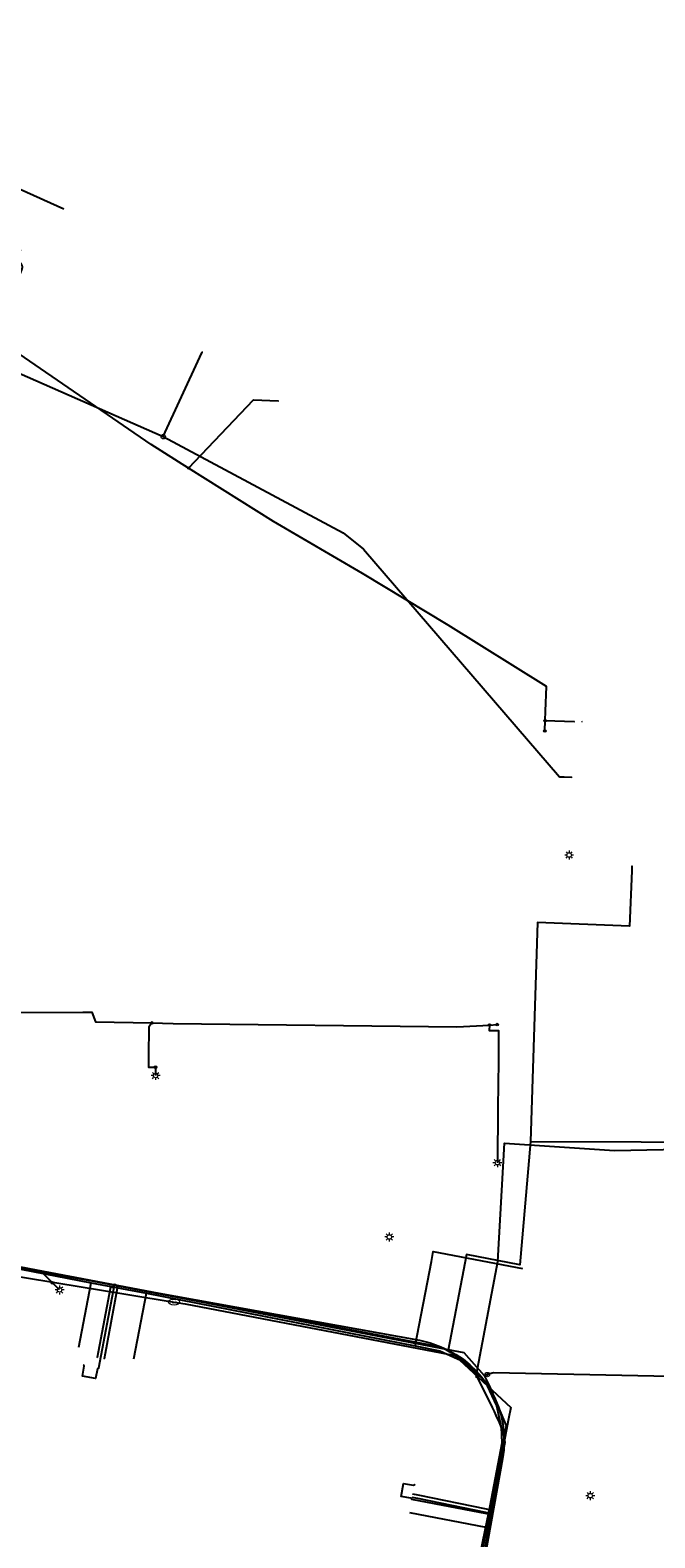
# Model space of a CAD drawing. Header units: metres. Extents: x 174261 to 174838, y 462117 to 462752.
# Tile 11 of 13: x 174386 to 174442, y 462606 to 462741. Entities that reach past the tile are written whole.
import ezdxf
from ezdxf.enums import TextEntityAlignment as Align
from ezdxf.lldxf.tags import DXFTag

# ---------------------------------------------------------------- set-up
doc = ezdxf.new("R2010")
doc.units = ezdxf.units.M
for name, color, linetype in [('B-WE-KL-DATA_KABELBED-G', 153, 'Continuous'), ('B-WE-KL-DATA_MANTELBUIS-G', 153, 'Continuous'), ('B-WE-KL-ET_LS-G', 11, 'KL-LS-N'), ('B-WE-KL-ET_LS_OV_LICHTMAST-S', 53, 'Continuous'), ('B-WE-KL-GAS_LD-G', 44, 'KL-GAS-LD-N')]:
    doc.layers.add(name, color=color, linetype=linetype)
doc.layers.add('B-WE-KL-WATER-G', color=5, linetype='KL-WATER-N', true_color=0x0000ff)
doc.styles.add('NLCS-ISO', font='NLCS-ISO.ttf')
doc.styles.get("Standard").update_dxf_attribs({"font": 'isocpeur.ttf'})
tags = doc.linetypes.add('KL-GAS-LD-N', pattern='A,4,-1,[69,NLCS.SHX,S=0.5,R=0,X=0,Y=0],-1,4,-1,["L",Standard,S=1,R=0,X=0.25,Y=-0.5],-2', length=13).pattern_tags.tags
tags[18] = DXFTag(74, 10)
tags = doc.linetypes.add('KL-LS-N', pattern='A,4,-1,[103,NLCS.SHX,S=0.75,R=0,X=0,Y=0],-1,4,-1,["L",Standard,S=1,R=0,X=0,Y=-0.5],-2', length=13).pattern_tags.tags
tags[18] = DXFTag(74, 10)
doc.linetypes.add('KL-WATER-N', pattern='A,7,-0.5,[168,NLCS.SHX,S=0.75,R=0,X=0.75,Y=0],-2', length=9.5)

# ---------------------------------------------------------------- blocks, each defined once
blk = doc.blocks.new('SKL-WTB_HULP_AFSLUITER-SO')
at = {"color": 0, "linetype": 'ByBlock', "lineweight": 18}
blk.add_lwpolyline([(0, 0.8), (0, -0.8)], dxfattribs=at)
blk.add_circle((0, 0), 1, dxfattribs=at)
at = {"color": 0, "linetype": 'ByBlock', "lineweight": 18, "style": 'NLCS-ISO', "flags": 1}
for tag, p in [('TYPE', (1.5, 0)), ('OMSCHRIJVING', (1.5, -3)), ('LABEL', (1.5, -1.5))]:
    blk.add_attdef(tag, p, '', height=1, dxfattribs=at)
blk = doc.blocks.new('SKL-WTB_HULP_OVERIG-SO')
at = {"color": 0, "linetype": 'ByBlock', "lineweight": 18}
for points in [[(-0.14, 0.14), (0.14, -0.14)], [(0.14, 0.14), (-0.14, -0.14)]]:
    blk.add_lwpolyline(points, dxfattribs=at)
at = {"color": 0, "linetype": 'ByBlock', "lineweight": 18, "style": 'NLCS-ISO', "flags": 1}
for tag, p in [('TYPE', (1.5, 0)), ('OMSCHRIJVING', (1.5, -3)), ('LABEL', (1.5, -1.5))]:
    blk.add_attdef(tag, p, '', height=1, dxfattribs=at)
blk = doc.blocks.new('SKL-WTB_HULP_T STUK-SO')
at = {"color": 0, "linetype": 'ByBlock', "lineweight": 18}
blk.add_circle((0, 0), 1, dxfattribs=at)
at = {"color": 0, "linetype": 'ByBlock', "lineweight": -2, "style": 'NLCS-ISO'}
blk.add_text('T', height=1, dxfattribs=at).set_placement((0, 0), align=Align.MIDDLE_CENTER)
at = {"color": 0, "linetype": 'ByBlock', "lineweight": 18, "style": 'NLCS-ISO', "flags": 1}
for tag, p in [('TYPE', (1.5, 0)), ('OMSCHRIJVING', (1.5, -3)), ('LABEL', (1.5, -1.5))]:
    blk.add_attdef(tag, p, '', height=1, dxfattribs=at)
blk = doc.blocks.new('SKL-WTB_HULP_MOF-SO')
at = {"linetype": 'ByBlock', "lineweight": 18}
h = blk.add_hatch(color=0, dxfattribs=at)
h.dxf.hatch_style = 1
h.paths.add_polyline_path([(-0.5625, 0, 1), (0.5625, 0, 1)])
at = {"color": 0, "linetype": 'ByBlock', "lineweight": 18}
blk.add_circle((0, 0), 0.5625, dxfattribs=at)
at = {"color": 0, "linetype": 'ByBlock', "lineweight": 18, "style": 'NLCS-ISO', "flags": 1}
for tag, p in [('TYPE', (1.5, 0)), ('OMSCHRIJVING', (1.5, -3)), ('LABEL', (1.5, -1.5))]:
    blk.add_attdef(tag, p, '', height=1, dxfattribs=at)
blk = doc.blocks.new('SKL-ET_OV_LICHTMAST-SO')
at = {"color": 0, "linetype": 'ByBlock', "lineweight": 18}
for points in [[(-1.25, 0), (-2, 0)], [(-1.41, 1.41), (-0.88, 0.88)], [(0, 2), (0, 1.25)], [(0.88, 0.88), (1.41, 1.41)], [(2, 0), (1.25, 0)], [(-1.41, -1.41), (-0.88, -0.88)], [(0, -1.25), (0, -2)], [(0.88, -0.88), (1.41, -1.41)]]:
    blk.add_lwpolyline(points, dxfattribs=at)
blk.add_circle((0, 0), 1, dxfattribs=at)
blk = doc.blocks.new('SKL-WATER_BRANDKRAAN_BRANDPUT-SO')
at = {"color": 0, "linetype": 'ByBlock', "lineweight": 18}
blk.add_ellipse((0, 0), major_axis=(2.5, 0), ratio=0.54, dxfattribs=at)
at = {"color": 0, "linetype": 'ByBlock', "lineweight": 18, "style": 'NLCS-ISO'}
blk.add_text('bk', height=1.5, dxfattribs=at).set_placement((0.16, 0), align=Align.MIDDLE_CENTER)

msp = doc.modelspace()

# ---------------------------------------------------------------- linework, layer by layer
at = {"layer": 'B-WE-KL-DATA_KABELBED-G', "flags": 128}
for points in [[(174389.18, 462725.36), (174354.66, 462740.89)], [(174440.36, 462666.21), (174440.35, 462665.78), (174440.14, 462660.79), (174431.85, 462661.12), (174431.21, 462641.4)], [(174431.21, 462641.4), (174471.09, 462641.27), (174474.45, 462651.43)], [(174431.21, 462641.4), (174430.26, 462630.3), (174425.45, 462631.22), (174423.8, 462622.61)], [(174372.92, 462632.44), (174423.15, 462622.9), (174423.8, 462622.61), (174423.8, 462622.61)], [(174422.29, 462630.6), (174422.46, 462631.49), (174430.51, 462629.95)], [(174420.83, 462622.99), (174422.29, 462630.6)], [(174420.83, 462622.99), (174422.29, 462630.6)], [(174385.3, 462629.9), (174391.65, 462628.68)], [(174390.52, 462622.89), (174391.65, 462628.68)], [(174391.65, 462628.68), (174396.62, 462627.73)], [(174395.49, 462621.83), (174396.62, 462627.73)], [(174396.62, 462627.73), (174420.83, 462622.99)], [(174423.8, 462622.61), (174424.49, 462622.23), (174425.14, 462621.79), (174425.75, 462621.3), (174426.31, 462620.76), (174426.83, 462620.17), (174427.29, 462619.55), (174427.7, 462618.88), (174428.05, 462618.18), (174428.34, 462617.46), (174428.57, 462616.71), (174428.73, 462615.94), (174428.83, 462615.16), (174428.86, 462614.38), (174428.82, 462613.6), (174428.71, 462612.83), (174423.62, 462584.64), (174417.12, 462585.88), (174416.24, 462586.04), (174416.24, 462586.04)], [(174420.83, 462622.99), (174423.05, 462622.55), (174425.24, 462621.57), (174427.1, 462619.86), (174428.16, 462617.6), (174428.59, 462615.67), (174428.63, 462614.23), (174427.18, 462606.68)], [(174420.31, 462607.99), (174427.18, 462606.68)], [(174427.18, 462606.68), (174425.73, 462599.14)]]:
    msp.add_lwpolyline(points, dxfattribs=at)
at = {"layer": 'B-WE-KL-DATA_MANTELBUIS-G', "flags": 128}
msp.add_lwpolyline([(174420.83, 462622.99), (174422.29, 462630.6)], dxfattribs=at)
at = {"layer": 'B-WE-KL-ET_LS-G', "flags": 128}
for points in [[(174432.51, 462678.37), (174432.54, 462679.31), (174432.58, 462680.17), (174432.67, 462682.37), (174423.81, 462687.89), (174416.08, 462692.54), (174408.07, 462697.25), (174400.42, 462702.05), (174397.03, 462704.17), (174383.62, 462713.38), (174381.83, 462714.56), (174382.95, 462716.67), (174385.27, 462721.68), (174371.89, 462727.47), (174361.66, 462731.89), (174351.82, 462735.83), (174345.15, 462738.55), (174343.63, 462739.12)], [(174400.42, 462702.05), (174406.26, 462708.18), (174408.49, 462708.09)], [(174432.54, 462679.31), (174435.14, 462679.21)], [(174371.86, 462654.14), (174372.11, 462654.09), (174371.55, 462653.3), (174380.97, 462653.03), (174390.9, 462653.05), (174391.7, 462653.06), (174392.02, 462652.18), (174397.11, 462652.08)], [(174397.11, 462652.08), (174396.83, 462651.71), (174396.8, 462649.11), (174396.79, 462648.1), (174397.44, 462648.09)], [(174397.11, 462652.08), (174399.01, 462652.04), (174424.59, 462651.72), (174427.52, 462651.89)], [(174427.52, 462651.89), (174427.5, 462651.39), (174428.35, 462651.39), (174428.33, 462648.62), (174428.29, 462644.43), (174428.24, 462639.49)], [(174427.52, 462651.89), (174428.22, 462651.93)], [(174397.44, 462648.09), (174397.44, 462647.34)], [(174426.42, 462620.24), (174426.35, 462620.46), (174428.28, 462630.58), (174428.89, 462641.25), (174438.8, 462640.6), (174449.04, 462640.79), (174452.8, 462640.58)], [(174371.27, 462632.69), (174375.96, 462631.7), (174381.96, 462630.6), (174387.15, 462629.66), (174391.69, 462628.84), (174393.74, 462628.47), (174393.75, 462628.47), (174421.22, 462623.5), (174421.71, 462623.4), (174422.19, 462623.26), (174422.67, 462623.1), (174423.15, 462622.9), (174423.6, 462622.66), (174424.04, 462622.4), (174424.47, 462622.1), (174424.89, 462621.78), (174425.29, 462621.43), (174425.68, 462621.06), (174426.06, 462620.66), (174426.42, 462620.24)], [(174387.15, 462629.66), (174388.14, 462628.67)], [(174388.79, 462628.03), (174388.14, 462628.67)], [(174392.32, 462621.01), (174393.75, 462628.47)], [(174392.32, 462621.01), (174392.2, 462620.93), (174392.03, 462620.05), (174390.85, 462620.27), (174391.02, 462621.16), (174390.94, 462621.27)], [(174428.23, 462610.73), (174428.92, 462614.17), (174428.93, 462614.29), (174428.92, 462614.44), (174428.9, 462614.6), (174428.86, 462614.8), (174428.81, 462615.01), (174428.74, 462615.25), (174428.65, 462615.5), (174428.55, 462615.78), (174428.43, 462616.08), (174428.29, 462616.39), (174428.14, 462616.73), (174427.98, 462617.08), (174427.8, 462617.45), (174427.61, 462617.83), (174427.19, 462618.64), (174426.42, 462620.24)], [(174420.53, 462609.15), (174420.45, 462609.27), (174419.57, 462609.43), (174419.79, 462610.61), (174420.67, 462610.45), (174420.79, 462610.52)], [(174425.52, 462596.44), (174425.69, 462597.33), (174427.7, 462607.78), (174427.79, 462608.27), (174428.23, 462610.73)], [(174427.79, 462608.27), (174427.29, 462607.86), (174420.53, 462609.15)]]:
    msp.add_lwpolyline(points, dxfattribs=at)
at = {"layer": 'B-WE-KL-GAS_LD-G', "flags": 128}
for points in [[(174341.6, 462741.49), (174370.36, 462727.69), (174385.11, 462720.62), (174385.15, 462720.6), (174385.19, 462720.58), (174385.23, 462720.55), (174385.26, 462720.52), (174385.28, 462720.49), (174385.31, 462720.46), (174385.33, 462720.42), (174385.36, 462720.38), (174385.37, 462720.35), (174385.39, 462720.31), (174385.4, 462720.26), (174385.41, 462720.22), (174385.41, 462720.18), (174385.42, 462720.12), (174385.41, 462720.08), (174385.4, 462720.03), (174385.39, 462719.98), (174385.38, 462719.95), (174385.36, 462719.89), (174382.75, 462713.29), (174382.71, 462713.12), (174382.71, 462713.04), (174382.7, 462712.94), (174383.04, 462711.78), (174383.13, 462711.48), (174398.13, 462704.88)], [(174398.13, 462704.88), (174401.42, 462712.05)], [(174401.42, 462712.05), (174401.63, 462712.5)], [(174507.02, 462711.05), (174505.88, 462710.2), (174504.65, 462709.3), (174503.6, 462708.52), (174502.87, 462707.78), (174502.32, 462707.03), (174501.42, 462705.29), (174500.23, 462702.97), (174487.23, 462677.72), (174474.11, 462650.38), (174469.45, 462640.68), (174452.57, 462641.47), (174452.44, 462620.06), (174427.9, 462620.57), (174427.33, 462620.41)], [(174398.13, 462704.88), (174414.33, 462696.21), (174416.17, 462694.74), (174433.82, 462674.25), (174434.25, 462674.23)], [(174434.25, 462674.23), (174434.94, 462674.21)], [(174299.89, 462644.16), (174312.91, 462639.85), (174315.27, 462642.24), (174319.45, 462641.5), (174332.7, 462639.16), (174335.68, 462638.63), (174336.62, 462638.46), (174338.79, 462638.04), (174339.02, 462637.99), (174347.83, 462636.27), (174348.06, 462636.22), (174356.74, 462634.52), (174359.97, 462633.88), (174367.87, 462632.34), (174369.66, 462631.98), (174370.74, 462631.78), (174373.05, 462631.34), (174375.02, 462632.08), (174381.08, 462630.91), (174381.79, 462630.77), (174381.99, 462630.73), (174387.9, 462629.59), (174391.68, 462628.87), (174393.72, 462628.47), (174394.03, 462628.41), (174399.4, 462627.38), (174423.13, 462622.8), (174425.2, 462622.41), (174427.04, 462620.33)], [(174393.72, 462628.47), (174393.67, 462628.23), (174393.39, 462628.28), (174392.28, 462622.44)], [(174394.03, 462628.41), (174393.98, 462628.17), (174392.91, 462622.32)], [(174392.28, 462622.44), (174392.18, 462621.95)], [(174392.91, 462622.32), (174392.81, 462621.83)], [(174427.04, 462620.33), (174427.48, 462619.43), (174429.03, 462615.78), (174428.94, 462615.31), (174428.72, 462614.21), (174427.65, 462609.04), (174427.48, 462608.24), (174427.42, 462607.95), (174427.1, 462606.38), (174425.56, 462598.93), (174425.2, 462597.21), (174425.07, 462596.58), (174424.54, 462594.02), (174424.34, 462593.04), (174424.29, 462592.8), (174423.53, 462588.59), (174422.14, 462580.99), (174422.1, 462580.79), (174421.22, 462575.97), (174420.97, 462574.58), (174420.52, 462572.13), (174420.49, 462571.97), (174420.12, 462569.92), (174419.99, 462569.2), (174419.61, 462567.15), (174419.43, 462566.15), (174419.39, 462565.9), (174419.15, 462564.6), (174418.56, 462561.37), (174418.47, 462560.88), (174417.45, 462559.9), (174414.13, 462556.7)], [(174427.33, 462620.41), (174427.04, 462620.33)], [(174421.06, 462609.25), (174420.57, 462609.35)], [(174421.11, 462609.55), (174420.62, 462609.64)], [(174427.42, 462607.95), (174427.18, 462608), (174421.06, 462609.25)], [(174427.48, 462608.24), (174427.24, 462608.29), (174421.11, 462609.55)]]:
    msp.add_lwpolyline(points, dxfattribs=at)
at = {"layer": 'B-WE-KL-WATER-G', "flags": 128}
for points in [[(174310.62, 462639.76), (174312.91, 462639.03), (174318.46, 462641.65), (174325.03, 462640.39), (174335.29, 462638.41), (174348.79, 462635.81), (174358.78, 462633.88), (174368.6, 462631.98), (174369.63, 462631.79), (174378.7, 462630.29), (174385.81, 462629.13), (174390.74, 462628.32), (174394.93, 462627.63), (174399.11, 462626.94)], [(174399.11, 462626.94), (174400.1, 462626.78), (174423.16, 462622.38), (174424.41, 462622.14), (174429.44, 462617.43), (174429.25, 462616.43), (174428.82, 462614.19), (174427.96, 462610), (174427.09, 462605.76), (174426.25, 462601.62), (174425.48, 462597.9), (174425.15, 462596.27), (174424.05, 462590.92), (174422.54, 462582.1), (174421.47, 462575.93), (174421.01, 462573.26), (174420.55, 462570.58), (174420.14, 462568.22), (174419.64, 462565.32), (174419.45, 462564.17), (174418.95, 462561.3), (174417.15, 462559.8)]]:
    msp.add_lwpolyline(points, dxfattribs=at)

# ---------------------------------------------------------------- block references
at = {"layer": 'B-WE-KL-DATA_KABELBED-G', "xscale": 0.2, "yscale": 0.2, "zscale": 0.2}
for p in [(174440.36, 462666.21), (174431.21, 462641.4), (174431.21, 462641.4), (174431.21, 462641.4), (174423.8, 462622.61), (174423.8, 462622.61), (174423.8, 462622.61)]:
    msp.add_blockref('SKL-WTB_HULP_OVERIG-SO', p, dxfattribs=at)
at = {"layer": 'B-WE-KL-ET_LS-G', "xscale": 0.2, "yscale": 0.2, "zscale": 0.2}
for name, p in [('SKL-WTB_HULP_OVERIG-SO', (174408.49, 462708.09)), ('SKL-WTB_HULP_MOF-SO', (174400.42, 462702.05)), ('SKL-WTB_HULP_MOF-SO', (174432.54, 462679.31)), ('SKL-WTB_HULP_OVERIG-SO', (174435.14, 462679.21)), ('SKL-WTB_HULP_OVERIG-SO', (174435.84, 462679.21)), ('SKL-WTB_HULP_MOF-SO', (174432.51, 462678.37)), ('SKL-WTB_HULP_MOF-SO', (174397.11, 462652.08)), ('SKL-WTB_HULP_MOF-SO', (174427.52, 462651.89)), ('SKL-WTB_HULP_MOF-SO', (174428.22, 462651.93)), ('SKL-WTB_HULP_MOF-SO', (174397.44, 462648.09)), ('SKL-WTB_HULP_MOF-SO', (174387.15, 462629.66)), ('SKL-WTB_HULP_MOF-SO', (174388.14, 462628.67)), ('SKL-WTB_HULP_MOF-SO', (174393.75, 462628.47)), ('SKL-WTB_HULP_OVERIG-SO', (174390.94, 462621.27)), ('SKL-WTB_HULP_OVERIG-SO', (174392.32, 462621.01)), ('SKL-WTB_HULP_MOF-SO', (174426.42, 462620.24)), ('SKL-WTB_HULP_OVERIG-SO', (174420.79, 462610.52)), ('SKL-WTB_HULP_MOF-SO', (174428.23, 462610.73)), ('SKL-WTB_HULP_OVERIG-SO', (174420.53, 462609.15)), ('SKL-WTB_HULP_MOF-SO', (174427.79, 462608.27))]:
    msp.add_blockref(name, p, dxfattribs=at)
at = {"layer": 'B-WE-KL-ET_LS_OV_LICHTMAST-S', "xscale": 0.2, "yscale": 0.2, "zscale": 0.2}
for p in [(174434.7, 462667.2), (174397.44, 462647.34), (174428.24, 462639.49), (174418.5, 462632.8), (174388.79, 462628.03), (174436.6, 462609.5)]:
    msp.add_blockref('SKL-ET_OV_LICHTMAST-SO', p, dxfattribs=at)
at = {"layer": 'B-WE-KL-GAS_LD-G', "xscale": 0.2, "yscale": 0.2, "zscale": 0.2}
for name, p in [('SKL-WTB_HULP_OVERIG-SO', (174401.42, 462712.05)), ('SKL-WTB_HULP_OVERIG-SO', (174401.63, 462712.5)), ('SKL-WTB_HULP_T STUK-SO', (174398.13, 462704.88)), ('SKL-WTB_HULP_OVERIG-SO', (174434.25, 462674.23)), ('SKL-WTB_HULP_OVERIG-SO', (174434.94, 462674.21)), ('SKL-WTB_HULP_OVERIG-SO', (174393.72, 462628.47)), ('SKL-WTB_HULP_OVERIG-SO', (174394.03, 462628.41)), ('SKL-WTB_HULP_OVERIG-SO', (174392.28, 462622.44)), ('SKL-WTB_HULP_OVERIG-SO', (174392.91, 462622.32)), ('SKL-WTB_HULP_OVERIG-SO', (174392.18, 462621.95)), ('SKL-WTB_HULP_OVERIG-SO', (174392.81, 462621.83)), ('SKL-WTB_HULP_OVERIG-SO', (174427.04, 462620.33)), ('SKL-WTB_HULP_AFSLUITER-SO', (174427.33, 462620.41)), ('SKL-WTB_HULP_OVERIG-SO', (174420.57, 462609.35)), ('SKL-WTB_HULP_OVERIG-SO', (174420.62, 462609.64)), ('SKL-WTB_HULP_OVERIG-SO', (174421.06, 462609.25)), ('SKL-WTB_HULP_OVERIG-SO', (174421.11, 462609.55)), ('SKL-WTB_HULP_OVERIG-SO', (174427.42, 462607.95)), ('SKL-WTB_HULP_OVERIG-SO', (174427.48, 462608.24))]:
    msp.add_blockref(name, p, dxfattribs=at)
at = {"layer": 'B-WE-KL-WATER-G', "xscale": 0.2, "yscale": 0.2, "zscale": 0.2}
for name, p in [('SKL-WTB_HULP_OVERIG-SO', (174390.74, 462628.32)), ('SKL-WTB_HULP_OVERIG-SO', (174394.93, 462627.63)), ('SKL-WATER_BRANDKRAAN_BRANDPUT-SO', (174399.11, 462626.94)), ('SKL-WTB_HULP_OVERIG-SO', (174423.16, 462622.38)), ('SKL-WTB_HULP_OVERIG-SO', (174429.25, 462616.43)), ('SKL-WTB_HULP_OVERIG-SO', (174427.96, 462610)), ('SKL-WTB_HULP_OVERIG-SO', (174427.09, 462605.76))]:
    msp.add_blockref(name, p, dxfattribs=at)

doc.saveas('drawing.dxf')
